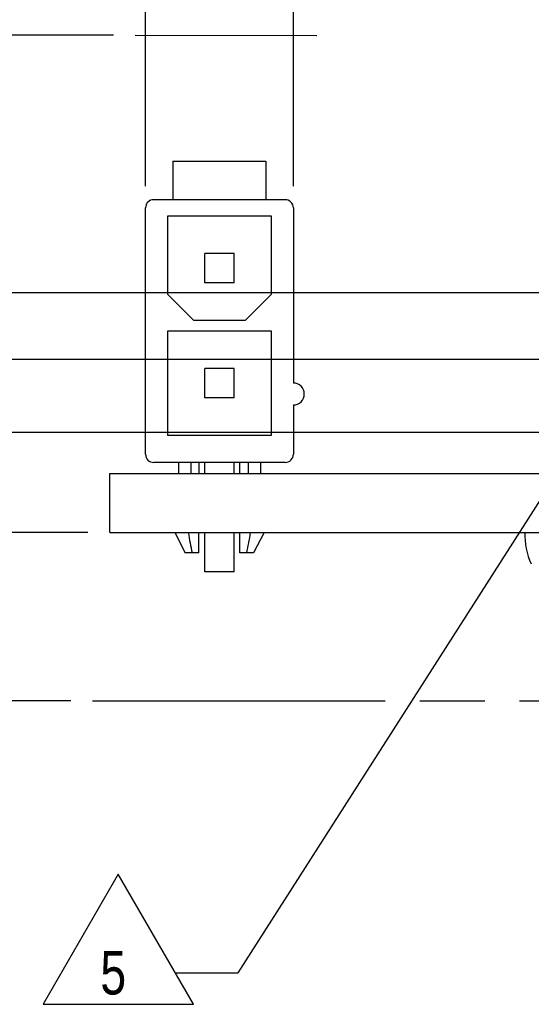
# Model space of a CAD drawing. Header units: inches. Extents: x -7 to 34, y 0 to 22.
# Tile 4 of 30: x 10.1 to 11.6, y 2.7 to 5.6. Entities that reach past the tile are written whole.
import ezdxf

# ---------------------------------------------------------------- set-up
doc = ezdxf.new("R2010")
doc.units = ezdxf.units.IN
doc.header["$LTSCALE"] = 1.87
doc.header["$MEASUREMENT"] = 0
doc.linetypes.add('PHANTOM', pattern=[0.8, 0.45, -0.05, 0.1, -0.05, 0.1, -0.05])
doc.layers.get('0').update_dxf_attribs({"linetype": 'CONTINUOUS'})
doc.layers.add('DETAIL', color=7, linetype='CONTINUOUS')
doc.layers.add('DIMENSIONS', color=7, linetype='CONTINUOUS')
doc.styles.get("Standard").update_dxf_attribs({"font": 'txt', "width": 0.8})
doc.dimstyles.new('DIMSTYLE_2', dxfattribs={"dimtxt": 0.125, "dimasz": 0.18, "dimexe": 0.125, "dimexo": 0.0625, "dimgap": 0.0625, "dimtad": 0, "dimtih": 1, "dimtoh": 1, "dimdec": 3, "dimlfac": 0.5, "dimzin": 4, "dimdsep": 46, "dimtxsty": 'STANDARD', "dimblk": '_FILLED', "dimblk1": '_FILLED', "dimblk2": '_FILLED', "dimcen": 0.09, "dimadec": 3, "dimazin": 1, "dimtp": 0.02, "dimtm": 0.02, "dimtfac": 1, "dimtdec": 3, "dimtofl": 0, "dimtmove": 0, "dimatfit": 3, "dimldrblk": '_FILLED', "dimfxl": 1, "dimtolj": 1, "dimtzin": 4, "dimarcsym": 0})
doc.dimstyles.new('DIMSTYLE_3', dxfattribs={"dimtxt": 0.125, "dimasz": 0.18, "dimexe": 0.125, "dimexo": 0.0625, "dimgap": 0.0625, "dimtad": 0, "dimtih": 1, "dimtoh": 1, "dimlfac": 0.5, "dimzin": 4, "dimdsep": 46, "dimtxsty": 'STANDARD', "dimblk": '_FILLED', "dimblk1": '_FILLED', "dimblk2": '_FILLED', "dimcen": 0.09, "dimazin": 1, "dimtp": 0.02, "dimtm": 0.02, "dimtfac": 1, "dimtofl": 0, "dimtmove": 0, "dimatfit": 3, "dimldrblk": '_FILLED', "dimfxl": 1, "dimtolj": 1, "dimtzin": 4, "dimarcsym": 0})
doc.dimstyles.new('DIMSTYLE_4', dxfattribs={"dimtxt": 0.125, "dimasz": 0.18, "dimexe": 0.125, "dimexo": 0.0625, "dimgap": 0.03125, "dimtad": 0, "dimtih": 1, "dimtoh": 1, "dimdec": 3, "dimlfac": 0.5, "dimzin": 4, "dimdsep": 46, "dimtxsty": 'STANDARD', "dimblk": '_FILLED', "dimblk1": '_FILLED', "dimblk2": '_FILLED', "dimcen": 0.09, "dimadec": 3, "dimazin": 1, "dimtp": 0.01, "dimtm": 0.01, "dimtfac": 1, "dimtdec": 3, "dimtofl": 0, "dimtmove": 0, "dimatfit": 3, "dimldrblk": '_FILLED', "dimfxl": 1, "dimtolj": 1, "dimtzin": 4, "dimarcsym": 0})
doc.dimstyles.get("Standard").update_dxf_attribs({"dimtxt": 0.125, "dimasz": 0.18, "dimexe": 0.125, "dimexo": 0.0625, "dimgap": 0.09, "dimtad": 0, "dimtih": 1, "dimtoh": 1, "dimzin": 4, "dimdsep": 46, "dimtxsty": 'STANDARD', "dimblk": '_FILLED', "dimblk1": '_FILLED', "dimblk2": '_FILLED', "dimcen": 0.09, "dimazin": 1, "dimtol": 1, "dimtp": 0.02, "dimtm": 0.02, "dimtfac": 1, "dimtofl": 0, "dimtmove": 0, "dimatfit": 3, "dimldrblk": '_FILLED', "dimfxl": 1, "dimtolj": 1, "dimtzin": 4, "dimarcsym": 0})

# ---------------------------------------------------------------- blocks, each defined once
blk = doc.blocks.new('_FILLED')
at = {"color": 0, "linetype": 'BYBLOCK'}
blk.add_solid([(0, 0), (-1, 0.174), (-1, -0.174)], dxfattribs=at)
blk = doc.blocks.new('*D1')
at = {"layer": 'DIMENSIONS', "color": 2, "linetype": 'CONTINUOUS'}
for p, q in [((10.3856, 5.5151), (7.6748, 5.5151)), ((7.7998, 5.5151), (7.7998, 4.9251)), ((7.7998, 4.0851), (7.7998, 4.6751)), ((10.3122, 4.0851), (7.6748, 4.0851))]:
    blk.add_line(p, q, dxfattribs=at)
at = {"layer": 'DIMENSIONS', "color": 2, "linetype": 'CONTINUOUS', "xscale": 0.18, "yscale": 0.18, "zscale": 0.18}
for p, rotation in [((7.7998, 5.5151), 90), ((7.7998, 4.0851), 270)]:
    blk.add_blockref('_FILLED', p, dxfattribs=dict(at, rotation=rotation))
at = {"layer": 'DIMENSIONS', "color": 2, "linetype": 'CONTINUOUS', "insert": (7.7998, 4.8626), "char_height": 0.125, "width": 1.225, "attachment_point": 2, "line_spacing_factor": 0.9}
blk.add_mtext('.715{\\ftxt.shx;\\W1.000000;\\H0.125000; }[18.16]', dxfattribs=at)
blk = doc.blocks.new('*D2')
at = {"layer": 'DIMENSIONS', "color": 2, "linetype": 'CONTINUOUS'}
for p, q in [((7.7998, 4.0851), (7.7998, 4.4451)), ((10.3122, 4.0851), (7.6748, 4.0851)), ((10.2628, 3.6012), (7.6748, 3.6012)), ((7.7998, 3.6012), (7.7998, 3.11)), ((7.7998, 3.11), (7.9173, 3.11))]:
    blk.add_line(p, q, dxfattribs=at)
at = {"layer": 'DIMENSIONS', "color": 2, "linetype": 'CONTINUOUS', "xscale": 0.18, "yscale": 0.18, "zscale": 0.18}
for p, rotation in [((7.7998, 4.0851), 270), ((7.7998, 3.6012), 90)]:
    blk.add_blockref('_FILLED', p, dxfattribs=dict(at, rotation=rotation))
at = {"layer": 'DIMENSIONS', "color": 2, "linetype": 'CONTINUOUS', "insert": (7.9798, 3.1725), "char_height": 0.125, "width": 0.925, "attachment_point": 1, "line_spacing_factor": 0.9}
blk.add_mtext('.24{\\ftxt.shx;\\W1.000000;\\H0.125000; }[6.1]', dxfattribs=at)
blk = doc.blocks.new('*D40')
at = {"layer": 'DIMENSIONS', "color": 2, "linetype": 'CONTINUOUS'}
blk.add_line((10.4778, 5.0813), (10.4778, 5.7628), dxfattribs=at)
at = {"layer": 'DIMENSIONS', "color": 2, "linetype": 'CONTINUOUS', "insert": (10.4153, 5.8253), "char_height": 0.125, "width": 1.325, "attachment_point": 1, "rotation": 90, "line_spacing_factor": 0.9}
blk.add_mtext('3.748{\\ftxt.shx;\\W1.000000;\\H0.125000; }[95.21]', dxfattribs=at)
blk = doc.blocks.new('*D41')
at = {"layer": 'DIMENSIONS', "color": 2, "linetype": 'CONTINUOUS'}
blk.add_line((10.903, 5.0813), (10.903, 5.7628), dxfattribs=at)
at = {"layer": 'DIMENSIONS', "color": 2, "linetype": 'CONTINUOUS', "insert": (10.8405, 5.8253), "char_height": 0.125, "width": 1.325, "attachment_point": 1, "rotation": 90, "line_spacing_factor": 0.9}
blk.add_mtext('3.536{\\ftxt.shx;\\W1.000000;\\H0.125000; }[89.81]', dxfattribs=at)
blk = doc.blocks.new('*D55')
at = {"layer": 'DIMENSIONS', "color": 2, "linetype": 'CONTINUOUS'}
blk.add_line((12.4352, 4.3732), (9.6872, 4.3732), dxfattribs=at)
at = {"layer": 'DIMENSIONS', "color": 2, "linetype": 'CONTINUOUS', "insert": (9.6247, 4.4357), "char_height": 0.125, "width": 1.125, "attachment_point": 3, "line_spacing_factor": 0.9}
blk.add_mtext('.144{\\ftxt.shx;\\W1.000000;\\H0.125000; }[3.66]', dxfattribs=at)
blk = doc.blocks.new('*D56')
at = {"layer": 'DIMENSIONS', "color": 2, "linetype": 'CONTINUOUS'}
blk.add_line((12.4344, 4.7747), (9.6872, 4.7747), dxfattribs=at)
at = {"layer": 'DIMENSIONS', "color": 2, "linetype": 'CONTINUOUS', "insert": (9.6247, 4.8372), "char_height": 0.125, "width": 1.125, "attachment_point": 3, "line_spacing_factor": 0.9}
blk.add_mtext('.345{\\ftxt.shx;\\W1.000000;\\H0.125000; }[8.76]', dxfattribs=at)
blk = doc.blocks.new('*D57')
at = {"layer": 'DIMENSIONS', "color": 2, "linetype": 'CONTINUOUS'}
blk.add_line((11.7378, 4.583), (9.6872, 4.583), dxfattribs=at)
at = {"layer": 'DIMENSIONS', "color": 2, "linetype": 'CONTINUOUS', "insert": (9.6247, 4.6455), "char_height": 0.125, "width": 1.125, "attachment_point": 3, "line_spacing_factor": 0.9}
blk.add_mtext('.249{\\ftxt.shx;\\W1.000000;\\H0.125000; }[6.32]', dxfattribs=at)
blk = doc.blocks.new('FLAG_TRIANGLE_BL11', base_point=(10.4632, 2.9155))
at = {"layer": 'DETAIL', "color": 2, "linetype": 'CONTINUOUS'}
for p, q in [((10.3994, 3.1028), (10.1831, 2.7282)), ((10.6157, 2.7282), (10.3994, 3.1028)), ((10.5633, 2.819), (10.7433, 2.819)), ((10.1831, 2.7282), (10.6157, 2.7282))]:
    blk.add_line(p, q, dxfattribs=at)
at = {"layer": 'DETAIL', "color": 2, "linetype": 'CONTINUOUS', "width": 0.8}
blk.add_text('5', height=0.125, dxfattribs=at).set_placement((10.3477, 2.7565))

msp = doc.modelspace()

# ---------------------------------------------------------------- linework, layer by layer
at = {"color": 7, "linetype": 'CONTINUOUS'}
for p, q in [((10.5565, 5.1527), (10.5565, 5.0425)), ((10.5565, 5.1527), (10.8242, 5.1527)), ((10.8242, 5.1527), (10.8242, 5.0425)), ((10.5014, 5.0425), (10.8794, 5.0425)), ((10.4778, 4.3102), (10.4778, 5.0188)), ((10.903, 5.0188), (10.903, 4.5149)), ((10.5408, 4.9952), (10.5408, 4.7708)), ((10.84, 4.9952), (10.5408, 4.9952)), ((10.84, 4.7708), (10.84, 4.9952)), ((10.6483, 4.8035), (10.6483, 4.8877)), ((10.7325, 4.8877), (10.6483, 4.8877)), ((10.7325, 4.8035), (10.7325, 4.8877)), ((10.7325, 4.8035), (10.6483, 4.8035)), ((10.5408, 4.7708), (10.6156, 4.696)), ((10.7652, 4.696), (10.84, 4.7708)), ((10.6156, 4.696), (10.7652, 4.696)), ((10.5408, 4.6645), (10.5408, 4.3653)), ((10.84, 4.6645), (10.5408, 4.6645)), ((10.84, 4.3653), (10.84, 4.6645)), ((10.6483, 4.4728), (10.6483, 4.557)), ((10.7325, 4.557), (10.6483, 4.557)), ((10.7325, 4.4728), (10.7325, 4.557)), ((10.7325, 4.4728), (10.6483, 4.4728)), ((10.903, 4.4519), (10.903, 4.3102)), ((10.5408, 4.3653), (10.84, 4.3653)), ((10.8794, 4.2866), (10.5014, 4.2866)), ((10.5723, 4.2866), (10.5723, 4.2551)), ((10.6077, 4.2866), (10.6077, 4.2551)), ((10.6313, 4.2866), (10.6313, 4.2551)), ((10.6483, 4.2551), (10.6483, 4.2866)), ((10.7325, 4.2551), (10.7325, 4.2866)), ((10.7494, 4.2551), (10.7494, 4.2866)), ((10.7731, 4.2866), (10.7731, 4.2551)), ((10.8085, 4.2866), (10.8085, 4.2551)), ((10.3747, 4.0851), (10.3747, 4.2551)), ((10.3747, 4.2551), (14.1335, 4.2551)), ((10.3747, 4.0851), (17.9747, 4.0851)), ((10.5619, 4.0851), (10.592, 4.0267)), ((10.6313, 4.0267), (10.6313, 4.0851)), ((10.6483, 3.9716), (10.6483, 4.0851)), ((10.7325, 3.9716), (10.7325, 4.0851)), ((10.7494, 4.0267), (10.7494, 4.0851)), ((10.8189, 4.0851), (10.7888, 4.0267)), ((10.6313, 4.0267), (10.592, 4.0267)), ((10.7888, 4.0267), (10.7494, 4.0267)), ((10.7325, 3.9716), (10.6483, 3.9716))]:
    msp.add_line(p, q, dxfattribs=at)
for centre, radius, start, end in [((10.5014, 5.0188), 0.0236, 90, 180), ((10.8794, 5.0188), 0.0236, 0, 90), ((10.903, 4.4834), 0.0315, 270, 90), ((10.5014, 4.3102), 0.0236, 180, 270), ((10.8794, 4.3102), 0.0236, 270, 360), ((11.7507, 4.0751), 0.1817, 176.8445, 206.1273)]:
    msp.add_arc(centre, radius, start, end, dxfattribs=at)
for start_param, end_param in [(-4.119566, -3.957862), (-2.325323, -2.163619)]:
    msp.add_ellipse((10.6904, 4.3433), major_axis=(0, 0.4622), ratio=0.233825, start_param=start_param, end_param=end_param, dxfattribs=at)
at = {"layer": 'DETAIL', "color": 7, "linetype": 'PHANTOM'}
for p, q in [((10.4481, 5.5151), (10.9708, 5.5149)), ((10.3253, 3.6012), (18.0213, 3.6009))]:
    msp.add_line(p, q, dxfattribs=at)

# ---------------------------------------------------------------- block references
at = {"layer": 'DETAIL', "color": 2, "linetype": 'CONTINUOUS'}
msp.add_blockref('FLAG_TRIANGLE_BL11', (10.4632, 2.9155), dxfattribs=at)

# ---------------------------------------------------------------- dimensions: what is measured, and where the dimension line sits
at = {"layer": 'DIMENSIONS', "color": 2, "linetype": 'CONTINUOUS'}
for feature_location, offset, dtype, origin, picture, middle in [((10.4778, 5.0813), (0, 0.6815), 1, (17.9747, 5.0188), '*D40', (10.4778, 6.4878)), ((10.903, 5.0813), (0, 0.6815), 1, (17.9747, 5.0188), '*D41', (10.903, 6.4878)), ((12.4344, 4.7747), (-2.7472, 0), 0, (12.5126, 4.0851), '*D56', (9.0622, 4.7747)), ((11.7378, 4.583), (-2.0506, 0), 0, (11.8003, 4.0851), '*D57', (9.0622, 4.583)), ((12.4352, 4.3732), (-2.7479, 0), 0, (12.4977, 4.0851), '*D55', (9.0622, 4.3732))]:
    dim = msp.add_ordinate_dim(feature_location=feature_location, offset=offset, dtype=dtype, origin=origin, dimstyle='DIMSTYLE_4', dxfattribs=at)
    dim.commit()
    dim.dimension.update_dxf_attribs({"geometry": picture, "text_midpoint": middle})
for base, p2, angle, dimstyle, picture, middle in [((7.7998, 5.5151), (10.4481, 5.5151), 90, 'DIMSTYLE_2', '*D1', (7.7998, 4.8001)), ((7.7998, 3.6012), (10.3253, 3.6012), 270, 'DIMSTYLE_3', '*D2', (8.4423, 3.11))]:
    dim = msp.add_linear_dim(base=base, p1=(10.3747, 4.0851), p2=p2, angle=angle, dimstyle=dimstyle, dxfattribs=at)
    dim.commit()
    dim.dimension.update_dxf_attribs({"geometry": picture, "text_midpoint": middle, "dimtype": 160})

# ---------------------------------------------------------------- leaders
at = {"layer": 'DETAIL', "color": 2, "linetype": 'CONTINUOUS'}
msp.add_leader([(11.7744, 4.4325), (10.7433, 2.819)], dimstyle='STANDARD', override={"dimtad": 0}, dxfattribs=at)

doc.saveas('drawing.dxf')
